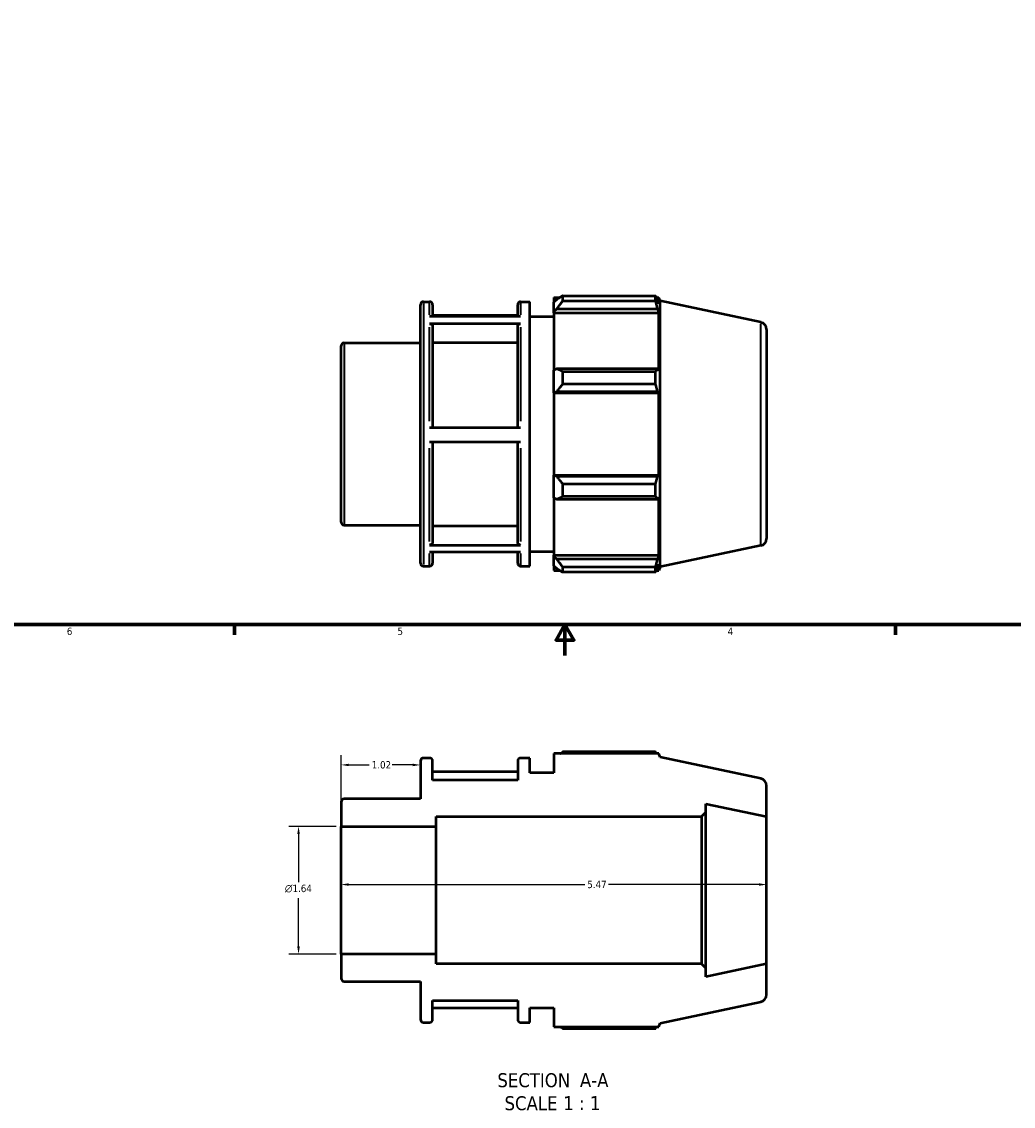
# Model space of a CAD drawing. Header units: inches. Extents: x -2.7 to 38.3, y -5.2 to 26.5.
# Tile 2 of 6: x 10 to 22.8, y -5.2 to 8.8. Entities that reach past the tile are written whole.
import ezdxf

# ---------------------------------------------------------------- set-up
doc = ezdxf.new("R2010")
doc.units = ezdxf.units.IN
doc.header["$MEASUREMENT"] = 0
for name, color, linetype, lineweight in [('Border (ANSI)', 7, 'Continuous', 70), ('Dimension (ANSI)', 7, 'Continuous', 25), ('Symbol (ANSI)', 7, 'Continuous', 25), ('Visible (ANSI)', 7, 'Continuous', 50), ('Visible Narrow (ANSI)', 7, 'Continuous', 35)]:
    doc.layers.add(name, color=color, linetype=linetype, lineweight=lineweight)
doc.styles.add('Label Text (ANSI)', font='tahoma.ttf')
doc.styles.add('Note Text (ANSI)', font='tahoma.ttf')
doc.dimstyles.new('Default (ANSI)', dxfattribs={"dimtxt": 0.094488, "dimasz": 0.098425, "dimexe": 0.125, "dimexo": 0.0625, "dimgap": 0.031496, "dimtad": 0, "dimtih": 1, "dimtoh": 1, "dimrnd": 1e-08, "dimzin": 4, "dimdsep": 46, "dimtxsty": 'Note Text (ANSI)', "dimcen": 0.09, "dimdle": 0.393701, "dimclrd": 256, "dimclre": 256, "dimclrt": 5, "dimadec": 0, "dimazin": 1, "dimtfac": 1, "dimtofl": 0, "dimtmove": 0, "dimatfit": 3, "dimfxl": 1, "dimtolj": 1, "dimtzin": 4, "dimlwd": -1, "dimlwe": -1, "dimarcsym": 0})

# ---------------------------------------------------------------- blocks, each defined once
blk = doc.blocks.new('Borders Default Border')
at = {"layer": 'Border (ANSI)'}
for p, q in [((12.75, 1), (12.75, 0.866)), ((21.25, 1), (21.25, 0.866))]:
    blk.add_line(p, q, dxfattribs=at)
at = {"layer": 'Border (ANSI)', "flags": 128}
for points in [[(0.5, 1), (0.5, 21), (33.5, 21), (33.5, 1), (0.5, 1)], [(17, 0.6), (17, 1), (16.885, 0.8), (17.115, 0.8), (17, 1)]]:
    blk.add_lwpolyline(points, dxfattribs=at)
at = {"layer": 'Border (ANSI)', "color": 5, "true_color": 0x0000ff, "char_height": 0.0945, "attachment_point": 7, "style": 'Note Text (ANSI)'}
for s, insert in [('6', (10.595, 0.864)), ('5', (14.847, 0.864)), ('4', (19.092, 0.866))]:
    blk.add_mtext(s, dxfattribs=dict(at, insert=insert))
blk = doc.blocks.new('*D7')
at = {"layer": 'Defpoints', "color": 0, "transparency": 16777216}
for p in [(15.142, -0.806), (15.142, -1), (14.122, -1.596)]:
    blk.add_point(p, dxfattribs=at)
at = {"layer": 'Dimension (ANSI)', "transparency": 16777216}
for p, q in [((14.122, -1.534), (14.122, -0.681)), ((14.22, -0.806), (14.484, -0.806)), ((15.043, -0.806), (14.779, -0.806))]:
    blk.add_line(p, q, dxfattribs=at)
for points in [[(14.22, -0.79), (14.22, -0.822), (14.122, -0.806)], [(15.043, -0.79), (15.043, -0.822), (15.142, -0.806)]]:
    blk.add_solid(points, dxfattribs=at)
at = {"layer": 'Dimension (ANSI)', "color": 5, "transparency": 16777216, "insert": (14.516, -0.757), "char_height": 0.0945, "attachment_point": 1, "style": 'Note Text (ANSI)'}
blk.add_mtext('\\A1;1.02', dxfattribs=at)
blk = doc.blocks.new('*D8')
at = {"layer": 'Defpoints', "color": 0, "transparency": 16777216}
for p in [(19.592, -2.345), (14.122, -2.418), (19.592, -2.418)]:
    blk.add_point(p, dxfattribs=at)
at = {"layer": 'Dimension (ANSI)', "transparency": 16777216}
for p, q in [((14.22, -2.345), (17.256, -2.345)), ((19.493, -2.345), (17.558, -2.345))]:
    blk.add_line(p, q, dxfattribs=at)
for points in [[(14.22, -2.328), (14.22, -2.361), (14.122, -2.345)], [(19.493, -2.328), (19.493, -2.361), (19.592, -2.345)]]:
    blk.add_solid(points, dxfattribs=at)
at = {"layer": 'Dimension (ANSI)', "color": 5, "transparency": 16777216, "insert": (17.287, -2.296), "char_height": 0.0945, "attachment_point": 1, "style": 'Note Text (ANSI)'}
blk.add_mtext('\\A1;5.47', dxfattribs=at)
blk = doc.blocks.new('*D10')
at = {"layer": 'Defpoints', "color": 0, "transparency": 16777216}
for p in [(14.122, -1.596), (13.574, -3.239), (14.122, -3.239)]:
    blk.add_point(p, dxfattribs=at)
at = {"layer": 'Dimension (ANSI)', "transparency": 16777216}
for p, q in [((14.059, -1.596), (13.449, -1.596)), ((13.574, -1.695), (13.574, -2.315)), ((13.574, -3.141), (13.574, -2.52)), ((14.059, -3.239), (13.449, -3.239))]:
    blk.add_line(p, q, dxfattribs=at)
for points in [[(13.558, -1.695), (13.591, -1.695), (13.574, -1.596)], [(13.558, -3.141), (13.591, -3.141), (13.574, -3.239)]]:
    blk.add_solid(points, dxfattribs=at)
at = {"layer": 'Dimension (ANSI)', "color": 5, "transparency": 16777216, "insert": (13.399, -2.347), "char_height": 0.09449, "attachment_point": 1, "style": 'Note Text (ANSI)'}
blk.add_mtext('\\A1;{\\fAIGDT|b0|i0;\\H0.0945;\\ln}\\fTahoma|b0|i0;\\H0.0945;1.64', dxfattribs=at)

msp = doc.modelspace()

# ---------------------------------------------------------------- linework, layer by layer
at = {"layer": 'Visible (ANSI)'}
for p, q in [((16.857, 5.209), (16.857, 5.146)), ((16.857, 5.209), (16.937, 5.209)), ((16.895, 5.182), (16.857, 5.146)), ((16.97, 5.23), (16.97, 5.162)), ((16.97, 5.23), (18.166, 5.23)), ((18.166, 5.162), (18.166, 5.23)), ((18.177, 5.209), (18.209, 5.209)), ((18.209, 5.128), (18.191, 5.182)), ((18.224, 5.163), (18.209, 5.209)), ((18.209, 5.128), (18.209, 5.209)), ((18.224, 1.741), (18.224, 5.163)), ((19.517, 4.888), (18.224, 5.163)), ((15.142, 1.789), (15.142, 5.115)), ((15.18, 5.153), (15.26, 5.153)), ((15.298, 5.115), (15.298, 4.966)), ((16.392, 4.966), (16.392, 5.115)), ((16.43, 5.153), (16.548, 5.153)), ((16.548, 1.751), (16.548, 5.153)), ((16.857, 5.028), (16.857, 5.146)), ((16.857, 5.028), (16.895, 5.061)), ((16.857, 5.011), (16.857, 5.028)), ((16.895, 5.061), (18.191, 5.061)), ((18.166, 5.162), (16.97, 5.162)), ((18.191, 5.061), (18.209, 5.011)), ((15.26, 4.966), (16.43, 4.966)), ((16.392, 4.974), (15.298, 4.974)), ((16.548, 4.964), (16.857, 4.964)), ((16.857, 5.011), (16.857, 4.272)), ((16.857, 5.011), (18.209, 5.011)), ((18.209, 4.263), (18.209, 5.011)), ((16.43, 4.87), (15.26, 4.87)), ((15.298, 4.838), (15.298, 3.537)), ((16.392, 3.537), (16.392, 4.838)), ((19.592, 4.795), (19.592, 2.108)), ((14.16, 4.625), (15.142, 4.625)), ((16.392, 4.624), (15.298, 4.624)), ((14.122, 2.316), (14.122, 4.587)), ((16.895, 4.29), (16.857, 4.272)), ((16.857, 3.986), (16.857, 4.272)), ((18.191, 4.29), (16.895, 4.29)), ((16.97, 4.257), (16.97, 4.092)), ((16.97, 4.257), (18.166, 4.257)), ((18.166, 4.092), (18.166, 4.257)), ((18.209, 4.263), (18.191, 4.29)), ((18.166, 4.092), (16.97, 4.092)), ((16.857, 3.986), (16.895, 3.997)), ((16.857, 3.98), (16.857, 3.986)), ((16.857, 3.98), (16.857, 2.923)), ((16.857, 3.98), (18.209, 3.98)), ((16.895, 3.997), (18.191, 3.997)), ((18.191, 3.997), (18.209, 3.98)), ((18.209, 2.923), (18.209, 3.98)), ((15.26, 3.537), (16.43, 3.537)), ((16.43, 3.348), (15.26, 3.348)), ((15.298, 3.348), (15.298, 2.056)), ((16.392, 2.056), (16.392, 3.348)), ((16.857, 2.918), (16.857, 2.923)), ((16.857, 2.923), (18.209, 2.923)), ((16.857, 2.631), (16.857, 2.918)), ((16.895, 2.906), (16.857, 2.918)), ((18.191, 2.906), (16.895, 2.906)), ((16.97, 2.812), (16.97, 2.647)), ((16.97, 2.812), (18.166, 2.812)), ((18.166, 2.647), (18.166, 2.812)), ((18.209, 2.923), (18.191, 2.906)), ((16.857, 2.631), (16.895, 2.614)), ((16.857, 2.631), (16.857, 1.893)), ((16.895, 2.614), (18.191, 2.614)), ((18.166, 2.647), (16.97, 2.647)), ((18.191, 2.614), (18.209, 2.64)), ((18.209, 1.893), (18.209, 2.64)), ((14.16, 2.278), (15.142, 2.278)), ((15.298, 2.269), (16.392, 2.269)), ((15.26, 2.023), (16.43, 2.023)), ((19.517, 2.016), (18.224, 1.741)), ((16.43, 1.93), (15.26, 1.93)), ((15.298, 1.93), (15.298, 1.789)), ((16.392, 1.789), (16.392, 1.93)), ((16.548, 1.94), (16.857, 1.94)), ((16.857, 1.876), (16.857, 1.893)), ((16.857, 1.893), (18.209, 1.893)), ((16.857, 1.757), (16.857, 1.876)), ((16.895, 1.842), (16.857, 1.876)), ((18.191, 1.842), (16.895, 1.842)), ((18.209, 1.893), (18.191, 1.842)), ((15.18, 1.751), (15.26, 1.751)), ((16.43, 1.751), (16.548, 1.751)), ((16.857, 1.757), (16.895, 1.721)), ((16.857, 1.757), (16.857, 1.694)), ((16.857, 1.694), (16.937, 1.694)), ((16.97, 1.742), (16.97, 1.673)), ((16.97, 1.742), (18.166, 1.742)), ((18.166, 1.673), (18.166, 1.742)), ((18.177, 1.694), (18.209, 1.694)), ((18.191, 1.721), (18.209, 1.775)), ((18.209, 1.694), (18.209, 1.775)), ((18.224, 1.741), (18.209, 1.694)), ((18.166, 1.673), (16.97, 1.673)), ((18.209, -0.66), (16.857, -0.66)), ((16.857, -0.66), (16.857, -0.906)), ((18.166, -0.639), (16.97, -0.639)), ((18.224, -0.707), (18.209, -0.66)), ((15.142, -0.755), (15.142, -1.244)), ((15.26, -0.717), (15.18, -0.717)), ((15.298, -1), (15.298, -0.755)), ((16.392, -0.755), (16.392, -1)), ((16.548, -0.717), (16.43, -0.717)), ((16.548, -0.906), (16.548, -0.717)), ((19.517, -0.982), (18.224, -0.707)), ((16.392, -0.896), (15.298, -0.896)), ((16.857, -0.906), (16.548, -0.906)), ((16.392, -1), (15.298, -1)), ((19.592, -1.471), (19.592, -1.074)), ((15.142, -1.244), (14.16, -1.244)), ((14.122, -1.282), (14.122, -1.596)), ((18.81, -1.414), (18.81, -1.305)), ((18.81, -1.305), (19.592, -1.471)), ((15.342, -1.596), (15.342, -1.471)), ((15.342, -1.471), (18.754, -1.471)), ((18.754, -1.471), (18.81, -1.414)), ((18.754, -1.471), (18.754, -3.365)), ((18.81, -3.421), (18.81, -1.414)), ((19.592, -3.365), (19.592, -1.471)), ((14.122, -1.596), (15.342, -1.596)), ((14.122, -3.239), (14.122, -1.596)), ((15.342, -3.239), (15.342, -1.596)), ((15.342, -3.239), (14.122, -3.239)), ((14.122, -3.239), (14.122, -3.553)), ((15.342, -3.365), (15.342, -3.239)), ((18.754, -3.365), (15.342, -3.365)), ((18.81, -3.421), (18.754, -3.365)), ((19.592, -3.365), (18.81, -3.531)), ((18.81, -3.531), (18.81, -3.421)), ((19.592, -3.761), (19.592, -3.365)), ((14.16, -3.591), (15.142, -3.591)), ((15.142, -3.591), (15.142, -4.081)), ((15.298, -4.081), (15.298, -3.835)), ((15.298, -3.835), (16.392, -3.835)), ((16.392, -3.835), (16.392, -4.081)), ((18.224, -4.129), (19.517, -3.854)), ((15.298, -3.932), (16.392, -3.932)), ((16.548, -4.119), (16.548, -3.93)), ((16.548, -3.93), (16.857, -3.93)), ((16.857, -3.93), (16.857, -4.176)), ((15.18, -4.119), (15.26, -4.119)), ((16.43, -4.119), (16.548, -4.119)), ((16.857, -4.176), (18.209, -4.176)), ((18.209, -4.176), (18.224, -4.129)), ((16.97, -4.196), (18.166, -4.196))]:
    msp.add_line(p, q, dxfattribs=at)
for centre, radius, start, end in [((15.18, 5.115), 0.0379, 90, 180), ((15.26, 5.115), 0.0379, 0, 90), ((16.43, 5.115), 0.0379, 90, 180), ((19.497, 4.795), 0.0947, 0, 78), ((14.16, 4.587), 0.0379, 90, 180), ((14.16, 2.316), 0.0379, 180, 270), ((19.497, 2.108), 0.0947, 282, 0), ((15.18, 1.789), 0.0379, 180, 270), ((15.26, 1.789), 0.0379, 270, 0), ((16.43, 1.789), 0.0379, 180, 270), ((15.18, -0.755), 0.0379, 90, 180), ((15.26, -0.755), 0.0379, 0, 90), ((16.43, -0.755), 0.0379, 90, 180), ((19.497, -1.074), 0.0947, 0, 78), ((14.16, -1.282), 0.0379, 90, 180), ((14.16, -3.553), 0.0379, 180, 270), ((19.497, -3.761), 0.0947, 282, 0), ((15.18, -4.081), 0.0379, 180, 270), ((15.26, -4.081), 0.0379, 270, 0), ((16.43, -4.081), 0.0379, 180, 270)]:
    msp.add_arc(centre, radius, start, end, dxfattribs=at)
for points, weights in [([(16.97, 5.23), (16.931, 5.206), (16.895, 5.182)], [1.01307597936, 1.00941652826, 1.00494925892]), ([(18.166, 5.23), (18.179, 5.206), (18.191, 5.182)], [1, 1.00102832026, 1.00123969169]), ([(16.895, 5.061), (16.931, 5.11), (16.97, 5.162)], [1.00494925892, 1.00941652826, 1.01307597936]), ([(18.191, 5.061), (18.179, 5.11), (18.166, 5.162)], [1.00123969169, 1.00102832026, 1]), ([(16.97, 4.257), (16.931, 4.273), (16.895, 4.29)], [1.01307597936, 1.00941652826, 1.00494925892]), ([(18.166, 4.257), (18.179, 4.273), (18.191, 4.29)], [1, 1.00102832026, 1.00123969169]), ([(16.895, 3.997), (16.931, 4.044), (16.97, 4.092)], [1.00494925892, 1.00941652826, 1.01307597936]), ([(18.191, 3.997), (18.179, 4.044), (18.166, 4.092)], [1.00123969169, 1.00102832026, 1]), ([(16.97, 2.812), (16.931, 2.86), (16.895, 2.906)], [1.01307597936, 1.00941652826, 1.00494925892]), ([(18.166, 2.812), (18.179, 2.86), (18.191, 2.906)], [1, 1.00102832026, 1.00123969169]), ([(16.895, 2.614), (16.931, 2.63), (16.97, 2.647)], [1.00494925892, 1.00941652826, 1.01307597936]), ([(18.191, 2.614), (18.179, 2.63), (18.166, 2.647)], [1.00123969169, 1.00102832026, 1]), ([(16.97, 1.742), (16.931, 1.793), (16.895, 1.842)], [1.01307597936, 1.00941652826, 1.00494925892]), ([(18.166, 1.742), (18.179, 1.793), (18.191, 1.842)], [1, 1.00102832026, 1.00123969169]), ([(16.895, 1.721), (16.931, 1.698), (16.97, 1.673)], [1.00494925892, 1.00941652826, 1.01307597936]), ([(18.191, 1.721), (18.179, 1.698), (18.166, 1.673)], [1.00123969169, 1.00102832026, 1]), ([(16.937, -0.66), (16.954, -0.65), (16.97, -0.639)], [1.00980430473, 1.01151375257, 1.01307597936]), ([(18.177, -0.66), (18.172, -0.65), (18.166, -0.639)], [1.00072755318, 1.00043782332, 1]), ([(16.97, -4.196), (16.954, -4.186), (16.937, -4.176)], [1.01307597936, 1.01151375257, 1.00980430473]), ([(18.166, -4.196), (18.172, -4.186), (18.177, -4.176)], [1, 1.00043782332, 1.00072755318])]:
    msp.add_rational_spline(points, weights, degree=2, dxfattribs=at)
for points, knots in [([(15.26, 4.87), (15.265, 4.87), (15.27, 4.869), (15.279, 4.866), (15.284, 4.864), (15.29, 4.858), (15.293, 4.854), (15.297, 4.846), (15.298, 4.842), (15.298, 4.838)], [0, 0, 0, 0, 0.0356128, 0.0356128, 0.0712594, 0.0712594, 0.1069137, 0.1069137, 0.1426041, 0.1426041, 0.1426041, 0.1426041]), ([(16.392, 4.838), (16.392, 4.842), (16.393, 4.846), (16.397, 4.854), (16.4, 4.858), (16.407, 4.864), (16.411, 4.866), (16.42, 4.869), (16.425, 4.87), (16.43, 4.87)], [0.427823, 0.427823, 0.427823, 0.427823, 0.4635305, 0.4635305, 0.4992018, 0.4992018, 0.5348312, 0.5348312, 0.5704271, 0.5704271, 0.5704271, 0.5704271]), ([(15.298, 2.056), (15.298, 2.052), (15.297, 2.047), (15.293, 2.04), (15.29, 2.036), (15.284, 2.03), (15.279, 2.027), (15.27, 2.024), (15.265, 2.023), (15.26, 2.023)], [0.4276914, 0.4276914, 0.4276914, 0.4276914, 0.4633587, 0.4633587, 0.4990013, 0.4990013, 0.5346386, 0.5346386, 0.5702528, 0.5702528, 0.5702528, 0.5702528]), ([(16.43, 2.023), (16.425, 2.023), (16.42, 2.024), (16.411, 2.027), (16.407, 2.03), (16.4, 2.036), (16.397, 2.04), (16.393, 2.047), (16.392, 2.052), (16.392, 2.056)], [0, 0, 0, 0, 0.0356025, 0.0356025, 0.0712281, 0.0712281, 0.1068823, 0.1068823, 0.1425614, 0.1425614, 0.1425614, 0.1425614])]:
    msp.add_open_spline(points, degree=3, knots=knots, dxfattribs=at)
at = {"layer": 'Visible Narrow (ANSI)'}
for p, q in [((15.18, 5.132), (15.18, 1.772)), ((15.26, 4.984), (15.26, 5.152)), ((16.43, 5.152), (16.43, 4.984)), ((15.26, 3.617), (15.26, 4.825)), ((16.43, 4.825), (16.43, 3.617)), ((19.517, 2.033), (19.517, 4.87)), ((14.16, 4.611), (14.16, 2.293)), ((15.26, 2.068), (15.26, 3.269)), ((16.43, 3.269), (16.43, 2.068)), ((15.26, 1.751), (15.26, 1.913)), ((16.43, 1.913), (16.43, 1.751))]:
    msp.add_line(p, q, dxfattribs=at)

# ---------------------------------------------------------------- block references
msp.add_blockref('Borders Default Border', (0, 0))

# ---------------------------------------------------------------- texts
at = {"layer": 'Symbol (ANSI)', "char_height": 0.18, "attachment_point": 7, "style": 'Label Text (ANSI)'}
for s, insert in [('SECTION', (16.131, -4.955)), (' A-A', (17.125, -4.951)), ('SCALE', (16.223, -5.251)), (' 1 : 1', (16.911, -5.247))]:
    msp.add_mtext(s, dxfattribs=dict(at, insert=insert))

# ---------------------------------------------------------------- dimensions: what is measured, and where the dimension line sits
at = {"layer": 'Dimension (ANSI)'}
for base, p1, p2, override, picture, middle in [((15.142, -0.806), (14.122, -1.596), (15.142, -1), {"dimgap": 0.031496, "dimtih": 0, "dimtoh": 0, "dimdec": 2, "dimse2": 1, "dimtol": 0, "dimlim": 0, "dimtp": 0, "dimtm": 0, "dimtdec": 2, "dimatfit": 1}, '*D7', (14.632, -0.806)), ((19.592, -2.345), (14.122, -2.418), (19.592, -2.418), {"dimgap": 0.031496, "dimtih": 0, "dimtoh": 0, "dimdec": 2, "dimse1": 1, "dimse2": 1, "dimtol": 0, "dimlim": 0, "dimtp": 0, "dimtm": 0, "dimtdec": 2, "dimatfit": 1}, '*D8', (17.407, -2.345))]:
    dim = msp.add_linear_dim(base=base, p1=p1, p2=p2, angle=180, dimstyle='Default (ANSI)', override=override, dxfattribs=at)
    dim.commit()
    dim.dimension.update_dxf_attribs({"geometry": picture, "text_midpoint": middle, "dimtype": 160})
dim = msp.add_linear_dim(base=(13.574, -3.239), p1=(14.122, -1.596), p2=(14.122, -3.239), angle=90, text='{\\fAIGDT|b0|i0;\\H0.0945;\\ln}\\fTahoma|b0|i0;\\H0.0945;<>', dimstyle='Default (ANSI)', override={"dimgap": 0.031496, "dimdec": 2, "dimtol": 0, "dimlim": 0, "dimtp": 0, "dimtm": 0, "dimtdec": 2, "dimatfit": 1}, dxfattribs=at)
dim.commit()
dim.dimension.update_dxf_attribs({"geometry": '*D10', "text_midpoint": (13.574, -2.418), "dimtype": 160})

doc.saveas('drawing.dxf')
